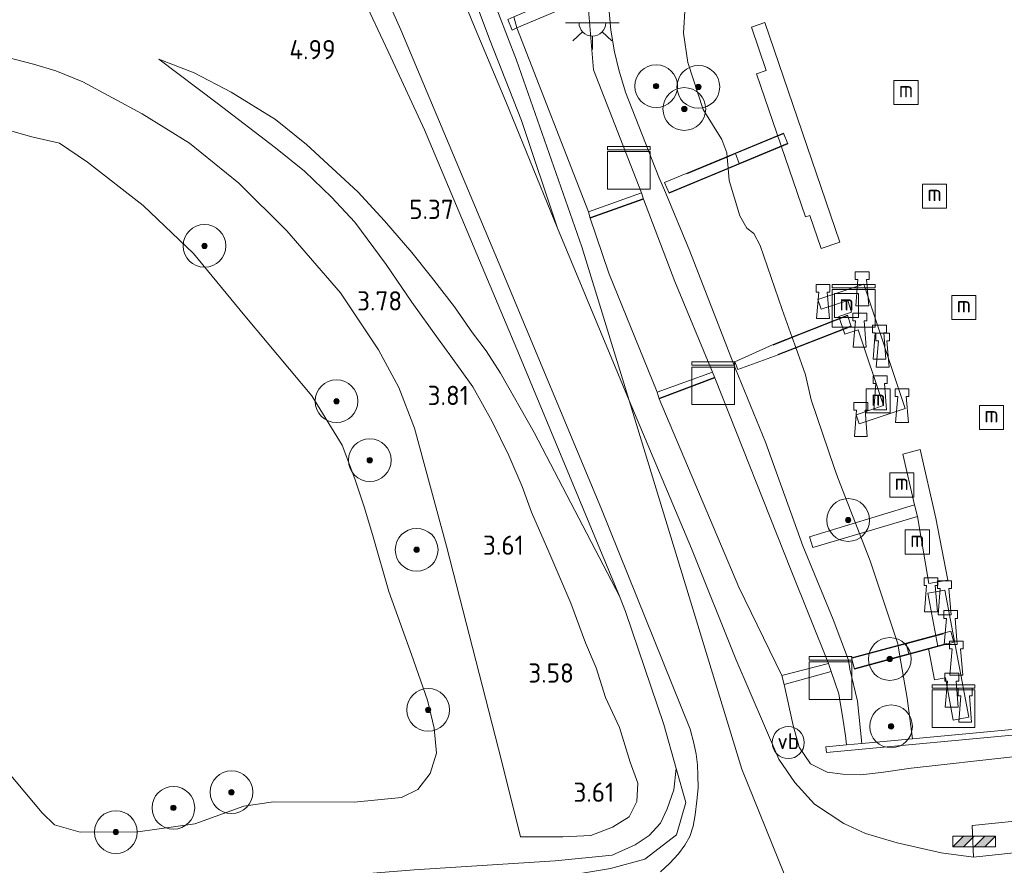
# Model space of a CAD drawing. Extents: x 130905 to 137824, y 412333 to 417928.
# Tile 42 of 256: x 132066 to 132159, y 413254 to 413333. Entities that reach past the tile are written whole.
import ezdxf
from ezdxf.enums import TextEntityAlignment as Align
from ezdxf.lldxf.tags import DXFTag

# ---------------------------------------------------------------- set-up
doc = ezdxf.new("R2010")
doc.units = 0
for name, color, linetype, lineweight in [('B-ME-GK-BESCHOEIING_DAMWAND-GV', 130, 'Continuous', 18), ('B-ME-GR-BOOM-S', 90, 'Continuous', 25), ('B-ME-GR-GRAS-GV', 60, 'Continuous', 13), ('B-ME-GW-TALUD_KRUIN-G', 90, 'Continuous', 18), ('B-ME-GW-TALUD_TEEN-G', 90, 'Continuous', 18), ('B-ME-IE-MEUBILAIR_WATERWEGMEUBILAIR-S', 150, 'Continuous', 25), ('B-ME-IE-MEUBILAIR_WEGMEUBILAIR-S', 7, 'Continuous', 25), ('B-ME-IE-TERREINAFSCHEIDING_DOORGANG-G', 210, 'Continuous', 18), ('B-ME-IE-TERREINAFSCHEIDING_KUNSTMATIG_HEKWERK-G', 20, 'IE-TERREINAFSCHEIDING-KUNSTMATIG', 18), ('B-ME-KL-DATA-S', 90, 'Continuous', 25), ('B-ME-KL-ET_LS_OV_LICHTPUNT-S', 190, 'Continuous', 25), ('B-ME-KW-KUNSTWERK_BRUG-GV', 170, 'Continuous', 18), ('B-ME-KW-KUNSTWERK_STEIGER-GV', 170, 'Continuous', 18), ('B-ME-OB-OEVERVOORZIENING-G', 7, 'Continuous', 18), ('B-ME-OG-WATER_HAVEN-GV', 170, 'Continuous', 18), ('B-ME-OG-WATER_KANAAL-GV', 120, 'Continuous', 18), ('B-ME-OG-WEG_TRAP-GV', 7, 'Continuous', 18), ('B-ME-VH-VERHARDING_BETON-GV', 252, 'Continuous', 18), ('B-ME-VH-VERHARDING_STRAATBAKSTEEN-GV', 252, 'Continuous', 18), ('B-ME-VH-VERHARDING_TEGEL-GV', 252, 'Continuous', 18), ('B-ME-WH-WINTERBED-G', 150, 'WH-WINTERBED', 18), ('X-XX-AL-HOOGTELABEL-S', 7, 'Continuous', 25)]:
    doc.layers.add(name, color=color, linetype=linetype, lineweight=lineweight)
doc.styles.add('NLCS-ISO', font='NLCS-ISO.ttf')
doc.styles.add('NLCS-ISO-ANNOTATIVE-T18', font='NLCS-ISO.ttf', dxfattribs={"height": 1.8})
doc.styles.get("Standard").update_dxf_attribs({"font": 'arial.ttf'})
doc.linetypes.add('IE-TERREINAFSCHEIDING-KUNSTMATIG', pattern='A,4,[82,NLCS.SHX,S=0.75,R=90,X=0,Y=0],4,-2', length=10)
tags = doc.linetypes.add('WH-WINTERBED', pattern='A,6,-3.5,["WB",Standard,S=1.8,R=0,X=-1.5,Y=-0.9],-3.5,6,-3.5,6,-3.5,6,-3.5,6,-3.5', length=51).pattern_tags.tags
tags[6] = DXFTag(74, 10)

# ---------------------------------------------------------------- blocks, each defined once
blk = doc.blocks.new('SAL-HOOGTELABEL-SO')
at = {"color": 0, "linetype": 'ByBlock', "lineweight": -2, "style": 'NLCS-ISO-ANNOTATIVE-T18'}
blk.add_attdef('HOOGTE', text='', height=1.8, dxfattribs=at).set_placement((2.788, 0), align=Align.RIGHT)
blk = doc.blocks.new('SGR-BOOM_01-SO')
at = {"linetype": 'ByBlock', "lineweight": 18}
h = blk.add_hatch(color=0, dxfattribs=at)
h.dxf.hatch_style = 1
edge = h.paths.add_edge_path()
edge.add_arc((0, 0), 0.25, 0, 360)
at = {"color": 0, "linetype": 'ByBlock', "lineweight": 18}
for radius in [2, 0.25]:
    blk.add_circle((0, 0), radius, dxfattribs=at)
blk = doc.blocks.new('SKL-DATA_KAST-SO')
at = {"color": 0, "linetype": 'ByBlock', "lineweight": 18}
for points in [[(-2, 2), (2, 2), (2, 1.68), (-2, 1.68)], [(-2, 1.52), (2, 1.52), (2, -2), (-2, -2)]]:
    blk.add_lwpolyline(points, close=True, dxfattribs=at)
blk = doc.blocks.new('SIE-WATER_MEERPAAL-SO')
at = {"color": 0, "linetype": 'ByBlock', "lineweight": 18}
blk.add_lwpolyline([(-1.125, -1.125), (1.125, -1.125), (1.125, 1.125), (-1.125, 1.125)], close=True, dxfattribs=at)
at = {"color": 0, "linetype": 'ByBlock', "lineweight": 18, "style": 'NLCS-ISO'}
blk.add_text('m', height=1.5, dxfattribs=at).set_placement((0, 0.283), align=Align.MIDDLE_CENTER)
blk = doc.blocks.new('SIE-WEG_SLAGBOOM-SO')
at = {"linetype": 'ByBlock', "lineweight": 18}
h = blk.add_hatch(color=0, dxfattribs=at)
h.dxf.hatch_style = 1
h.paths.add_polyline_path([(0, 0.5), (-1, 0.5), (-2, -0.5), (-1, -0.5)])
h.paths.add_polyline_path([(2, 0.5), (1, 0.5), (0, -0.5), (1, -0.5)])
at = {"color": 0, "linetype": 'ByBlock', "lineweight": 18}
blk.add_lwpolyline([(-2, 0.5), (2, 0.5), (2, -0.5), (-2, -0.5)], close=True, dxfattribs=at)
for points in [[(-2, -0.5), (-1, 0.5)], [(-1, -0.5), (0, 0.5)], [(0, -0.5), (1, 0.5)], [(1, -0.5), (2, 0.5)]]:
    blk.add_lwpolyline(points, dxfattribs=at)
blk = doc.blocks.new('SKL-ET_OV_LICHTPUNT-SO')
at = {"color": 0, "linetype": 'ByBlock', "lineweight": 18}
for points in [[(-1.25, 0), (-2.5, 0)], [(1.25, 0), (2.5, 0)], [(-0.915, -0.851), (-1.831, -1.703)], [(0.915, -0.851), (1.831, -1.703)], [(0, -1.25), (0, -2.5)]]:
    blk.add_lwpolyline(points, dxfattribs=at)
blk.add_lwpolyline([(0, 0), (1.25, 0, -1), (-1.25, 0)], format="xyb", close=True, dxfattribs=at)
blk = doc.blocks.new('SIE-WEG_PAAL_VERKEERSBORD-SO')
at = {"color": 0, "linetype": 'ByBlock', "lineweight": 18}
blk.add_circle((0, 0), 1.5, dxfattribs=at)
at = {"color": 0, "linetype": 'ByBlock', "lineweight": 18, "style": 'NLCS-ISO'}
blk.add_text('vb', height=1.5, dxfattribs=at).set_placement((0, 0.132), align=Align.MIDDLE_CENTER)
blk = doc.blocks.new('SIE-WATER_BOLDER-SO')
at = {"color": 0, "linetype": 'ByBlock', "lineweight": 18}
blk.add_lwpolyline([(0.402, 0.867), (0.602, -1.587), (-0.602, -1.587), (-0.402, 0.867), (-0.65, 0.867), (-0.65, 1.587), (0.65, 1.587), (0.65, 0.867)], close=True, dxfattribs=at)

msp = doc.modelspace()

# ---------------------------------------------------------------- linework, layer by layer
at = {"layer": 'B-ME-GK-BESCHOEIING_DAMWAND-GV'}
msp.add_polyline3d([(132162.008, 413265.992, 4.478), (132141.935, 413264.118, 4.478), (132141.886, 413264.663, 4.478), (132143.828, 413264.836, 3.377), (132145.244, 413264.968, 3.377), (132149.995, 413265.412, 0.9), (132161.96, 413266.528, 0.9)], close=True, dxfattribs=at)
at = {"layer": 'B-ME-GR-GRAS-GV'}
for points in [[(132113.403, 413323.229, 5.612), (132116.771, 413313.144, 5.408), (132111.949, 413325.008, 5.384), (132108.916, 413332.218, 5.378), (132104.417, 413343.179, 5.184), (132102.398, 413347.812, 4.997), (132098.393, 413357.571, 5.209), (132099.734, 413357.961, 5.508), (132103.433, 413348.573, 5.434), (132107.114, 413339.69, 5.602), (132110.413, 413330.833, 5.634)], [(132124.627, 413316.459, 3.406), (132119.661, 413314.685, 5.462), (132112.985, 413331.893, 5.38), (132117.278, 413333.716, 3.871), (132117.309, 413333.729, 3.871), (132117.229, 413334.957, 3.856), (132117.218, 413335.118, 3.855), (132119.583, 413335.36, 3.379), (132119.591, 413335.194, 3.882), (132119.632, 413334.284, 3.388), (132119.66, 413333.953, 3.896), (132120.157, 413327.96, 3.422)], [(132131.275, 413299.704, 3.422), (132126.094, 413297.832, 5.55), (132121.59, 413308.958, 5.522), (132119.832, 413314.103, 5.462), (132124.814, 413315.879, 3.404), (132127.745, 413308.165, 3.396)], [(132142.129, 413272.461, 3.384), (132137.779, 413271.32, 5.26), (132133.735, 413279.579, 5.314), (132126.283, 413297.201, 5.55), (132131.486, 413299.169, 3.422), (132138.622, 413281.131, 3.4)], [(132141.886, 413264.663, 4.478), (132141.935, 413264.118, 4.478), (132162.008, 413265.992, 4.478), (132162.261, 413262.664, 5.048), (132159.361, 413263.709, 4.848), (132149.874, 413262.646, 5.174), (132147.062, 413262.25, 5.252), (132145.138, 413262.039, 5.286), (132143.476, 413262.081, 5.288), (132142.02, 413262.288, 5.266), (132140.44, 413263.072, 5.266), (132139.39, 413264.619, 5.306), (132138.815, 413266.653, 5.324), (132137.968, 413270.478, 5.26), (132142.374, 413271.707, 3.384), (132143.106, 413269.608, 3.374), (132143.283, 413268.439, 3.348), (132143.441, 413267.53, 3.33), (132143.732, 413265.691, 3.338), (132143.828, 413264.836, 3.377)]]:
    msp.add_polyline3d(points, close=True, dxfattribs=at)
for points in [[(132161.705, 413257.934, 5.506), (132155.575, 413257.299, 5.373), (132155.696, 413254.348, 5.373), (132152.665, 413254.748, 5.348), (132148.569, 413255.673, 5.348), (132145.583, 413256.55, 5.348), (132143.553, 413257.476, 5.348), (132140.811, 413259.278, 5.348), (132138.971, 413261.313, 5.373), (132137.482, 413263.486, 5.348), (132133.47, 413272.853, 5.398), (132129.324, 413283.204, 5.398), (132123.474, 413297.035, 5.468), (132116.771, 413313.144, 5.408), (132113.403, 413323.229, 5.612), (132110.413, 413330.833, 5.634), (132107.114, 413339.69, 5.602)], [(132098.907, 413338.915, 5.16), (132102.117, 413331.719, 5.285), (132111.56, 413309.246, 5.547), (132120.829, 413287.022, 5.447), (132129.194, 413266.292, 5.422), (132129.546, 413265.009, 5.404), (132129.738, 413263.979, 5.394), (132129.883, 413262.954, 5.376), (132129.915, 413261.965, 5.35), (132129.93, 413260.813, 5.34), (132129.821, 413259.605, 5.316), (132129.652, 413258.285, 5.304), (132129.465, 413257.226, 5.276), (132129.15, 413256.275, 5.25), (132128.684, 413255.458, 5.214), (132128.103, 413254.654, 5.182), (132127.251, 413253.738, 5.16), (132126.415, 413252.961, 5.162)], [(132063.878, 413247.075, 4.218), (132069.432, 413247.66, 4.289), (132075.931, 413248.231, 4.394), (132085.157, 413249.049, 4.494), (132093.626, 413250.004, 4.591), (132100.974, 413250.809, 4.705), (132111.163, 413251.809, 4.76), (132115.527, 413252.462, 4.926), (132119.123, 413252.848, 5.033), (132121.745, 413253.261, 5.08), (132124.952, 413254.162, 5.198), (132127.905, 413256.424, 5.289), (132128.767, 413259.453, 5.297), (132127.875, 413262.622, 5.317), (132126.714, 413266.748, 5.443), (132123.146, 413277.306, 5.55), (132122.566, 413278.741, 5.465), (132113.216, 413301.244, 5.605), (132104.324, 413322.36, 5.366), (132101.18, 413329.163, 5.448), (132098.289, 413335.349, 5.195)], [(132098.289, 413335.349, 5.195), (132101.18, 413329.163, 5.448), (132104.324, 413322.36, 5.366), (132113.216, 413301.244, 5.605), (132122.566, 413278.741, 5.465), (132114.599, 413294.055, 5.402), (132111.441, 413299.603, 5.305), (132110.095, 413301.686, 5.233), (132108.837, 413303.37, 5.268), (132107.14, 413305.797, 5.191), (132104.984, 413308.581, 5.187), (132103.152, 413310.875, 5.264), (132100.593, 413313.855, 5.212), (132098.096, 413316.546, 5.146), (132095.71, 413318.756, 5.042), (132093.281, 413320.994, 4.868), (132090.39, 413323.307, 4.698), (132086.242, 413325.874, 4.38), (132082.797, 413327.683, 4.243), (132079.465, 413328.954, 3.893), (132084.92, 413324.856, 3.893), (132090.385, 413320.678, 3.843), (132093.098, 413318.49, 3.692), (132095.624, 413316.062, 3.83), (132097.824, 413313.719, 3.866), (132100.748, 413309.76, 3.922), (132103.14, 413306.226, 3.878), (132105.602, 413302.81, 3.796), (132106.807, 413301.18, 3.776), (132108.85, 413298.334, 3.851), (132110.657, 413295.079, 3.897), (132112.23, 413291.895, 3.829), (132113.458, 413288.994, 3.87), (132114.332, 413286.601, 3.856), (132115.95, 413282.895, 3.794), (132118.031, 413278.095, 3.77), (132119.409, 413274.394, 3.815), (132120.381, 413272.052, 3.798), (132121.281, 413269.255, 3.816), (132122.575, 413266.463, 3.733), (132123.579, 413263.203, 3.697), (132124.291, 413261.241, 3.736), (132124.187, 413259.534, 3.855), (132123.487, 413258.112, 3.868), (132121.915, 413257.127, 3.695), (132119.907, 413256.346, 3.841), (132117.276, 413256.223, 3.421), (132113.321, 413256.25, 3.376), (132111.562, 413263.254, 3.181), (132106.378, 413283.414, 3.434), (132103.396, 413294.454, 3.596), (132101.942, 413298.266, 3.623), (132100.018, 413301.785, 3.6), (132096.471, 413307.103, 3.626), (132091.446, 413312.917, 3.706), (132086.971, 413317.381, 3.705), (132082.344, 413321.105, 3.686), (132077.918, 413323.855, 3.624), (132072.383, 413326.83, 3.584), (132069.839, 413327.864, 3.612), (132067.749, 413328.493, 3.646), (132064.963, 413329.198, 3.686)], [(132121.552, 413334.142, 3.197), (132121.759, 413331.687, 3.259), (132122.122, 413329.653, 3.245), (132122.5, 413327.968, 3.229), (132123.139, 413325.88, 3.209), (132126.256, 413317.934, 3.195), (132126.873, 413316.504, 3.197), (132129.155, 413310.997, 3.215), (132133.415, 413299.992, 3.267), (132136.228, 413293.135, 3.281), (132139.741, 413283.456, 3.143), (132142.573, 413276.55, 3.211), (132143.987, 413272.757, 3.245), (132144.13, 413271.92, 3.265), (132144.834, 413268.932, 3.333), (132145.244, 413264.968, 3.377), (132143.828, 413264.836, 3.377), (132143.732, 413265.691, 3.338), (132143.441, 413267.53, 3.33), (132143.283, 413268.439, 3.348), (132143.106, 413269.608, 3.374), (132142.374, 413271.707, 3.384), (132142.129, 413272.461, 3.384), (132138.622, 413281.131, 3.4), (132131.486, 413299.169, 3.422), (132131.275, 413299.704, 3.422), (132127.745, 413308.165, 3.396), (132124.814, 413315.879, 3.404), (132124.627, 413316.459, 3.406), (132120.157, 413327.96, 3.422), (132119.66, 413333.953, 3.896)], [(132128.712, 413333.951, 0.9), (132128.57, 413331.411, 0.9), (132128.985, 413328.661, 0.9), (132130.415, 413324.252, 0.9), (132132.163, 413321.449, 0.9), (132132.611, 413320.192, 0.9), (132132.642, 413319.812, 0.9), (132132.728, 413318.768, 0.9), (132132.822, 413317.626, 0.9), (132133.826, 413314.315, 0.9), (132134.502, 413313.17, 0.9), (132135.149, 413312.665, 0.9), (132135.734, 413311.533, 0.9), (132137.792, 413305.558, 0.9), (132138.734, 413302.919, 0.9), (132139.063, 413301.999, 0.9), (132139.974, 413299.447, 0.9), (132140.494, 413297.118, 0.9), (132142.652, 413290.767, 0.9), (132143.011, 413289.808, 0.9), (132146.037, 413282.038, 0.9), (132148.607, 413274.271, 0.9), (132148.639, 413274.087, 0.9), (132148.806, 413273.122, 0.9), (132149.486, 413269.193, 0.9), (132149.995, 413265.412, 0.9), (132145.244, 413264.968, 3.377), (132144.834, 413268.932, 3.333), (132144.13, 413271.92, 3.265), (132143.987, 413272.757, 3.245), (132142.573, 413276.55, 3.211), (132139.741, 413283.456, 3.143), (132136.228, 413293.135, 3.281), (132133.415, 413299.992, 3.267), (132129.155, 413310.997, 3.215), (132126.873, 413316.504, 3.197), (132126.256, 413317.934, 3.195), (132123.139, 413325.88, 3.209), (132122.5, 413327.968, 3.229), (132122.122, 413329.653, 3.245), (132121.759, 413331.687, 3.259), (132121.552, 413334.142, 3.197)], [(132112.137, 413332.675, 5.38), (132112.548, 413331.686, 5.38), (132112.985, 413331.893, 5.38), (132119.661, 413314.685, 5.462), (132119.832, 413314.103, 5.462), (132121.59, 413308.958, 5.522), (132126.094, 413297.832, 5.55), (132126.283, 413297.201, 5.55), (132133.735, 413279.579, 5.314), (132137.779, 413271.32, 5.26), (132137.968, 413270.478, 5.26), (132138.815, 413266.653, 5.324), (132139.39, 413264.619, 5.306), (132140.44, 413263.072, 5.266), (132142.02, 413262.288, 5.266), (132143.476, 413262.081, 5.288), (132145.138, 413262.039, 5.286), (132147.062, 413262.25, 5.252), (132149.874, 413262.646, 5.174), (132159.361, 413263.709, 4.848)], [(132064.963, 413329.198, 3.686), (132067.749, 413328.493, 3.646), (132069.839, 413327.864, 3.612), (132072.383, 413326.83, 3.584), (132077.918, 413323.855, 3.624), (132082.344, 413321.105, 3.686), (132086.971, 413317.381, 3.705), (132091.446, 413312.917, 3.706), (132096.471, 413307.103, 3.626), (132100.018, 413301.785, 3.6), (132101.942, 413298.266, 3.623), (132103.396, 413294.454, 3.596), (132106.378, 413283.414, 3.434), (132111.562, 413263.254, 3.181), (132113.321, 413256.25, 3.376), (132117.276, 413256.223, 3.421), (132119.907, 413256.346, 3.841), (132121.915, 413257.127, 3.695), (132123.487, 413258.112, 3.868), (132124.187, 413259.534, 3.855), (132124.291, 413261.241, 3.736), (132123.579, 413263.203, 3.697), (132122.575, 413266.463, 3.733), (132121.281, 413269.255, 3.816), (132120.381, 413272.052, 3.798), (132119.409, 413274.394, 3.815), (132118.031, 413278.095, 3.77), (132115.95, 413282.895, 3.794), (132114.332, 413286.601, 3.856), (132113.458, 413288.994, 3.87), (132112.23, 413291.895, 3.829), (132110.657, 413295.079, 3.897), (132108.85, 413298.334, 3.851), (132106.807, 413301.18, 3.776), (132105.602, 413302.81, 3.796), (132103.14, 413306.226, 3.878), (132100.748, 413309.76, 3.922), (132097.824, 413313.719, 3.866), (132095.624, 413316.062, 3.83), (132093.098, 413318.49, 3.692), (132090.385, 413320.678, 3.843), (132084.92, 413324.856, 3.893), (132079.465, 413328.954, 3.893), (132082.797, 413327.683, 4.243), (132086.242, 413325.874, 4.38), (132090.39, 413323.307, 4.698), (132093.281, 413320.994, 4.868), (132095.71, 413318.756, 5.042), (132098.096, 413316.546, 5.146), (132100.593, 413313.855, 5.212), (132103.152, 413310.875, 5.264), (132104.984, 413308.581, 5.187), (132107.14, 413305.797, 5.191), (132108.837, 413303.37, 5.268), (132110.095, 413301.686, 5.233), (132111.441, 413299.603, 5.305), (132114.599, 413294.055, 5.402), (132122.566, 413278.741, 5.465), (132123.146, 413277.306, 5.55), (132126.714, 413266.748, 5.443), (132127.875, 413262.622, 5.317), (132127.67, 413260.639, 5.193), (132127.026, 413258.842, 5.118), (132126.415, 413257.512, 4.98), (132125.353, 413256.363, 4.955), (132124.046, 413255.493, 4.955), (132121.883, 413254.528, 4.768), (132116.563, 413253.987, 4.568), (132103.355, 413253.157, 4.268)], [(132058.634, 413270.277, 0.7), (132068.574, 413258.47, 0.7), (132069.722, 413257.351, 0.7), (132072.132, 413256.658, 0.7), (132077.521, 413256.697, 0.7), (132082.845, 413257.465, 0.7), (132087.416, 413259.116, 0.7), (132090.215, 413259.509, 0.7), (132097.754, 413259.464, 0.7), (132102.184, 413259.923, 0.7), (132103.716, 413260.674, 0.7), (132104.876, 413262.151, 0.7), (132105.466, 413264.063, 0.7), (132105.234, 413266.403, 0.7), (132104.621, 413269.014, 0.7), (132103.111, 413273.285, 0.7), (132101, 413279.187, 0.7), (132099.52, 413284.289, 0.7), (132098.716, 413287.006, 0.7), (132097.809, 413289.703, 0.7), (132096.627, 413292.862, 0.7), (132093.793, 413297.493, 0.7), (132087.514, 413304.947, 0.7), (132082.725, 413310.795, 0.7), (132078.019, 413315.275, 0.7), (132072.814, 413319.321, 0.7), (132070.2, 413321.1, 0.7), (132067.606, 413321.705, 0.7), (132062.207, 413323.239, 0.7)], [(132103.355, 413253.157, 4.268), (132116.563, 413253.987, 4.568), (132121.883, 413254.528, 4.768), (132124.046, 413255.493, 4.955), (132125.353, 413256.363, 4.955), (132126.415, 413257.512, 4.98), (132127.026, 413258.842, 5.118), (132127.67, 413260.639, 5.193), (132127.875, 413262.622, 5.317), (132128.767, 413259.453, 5.297), (132127.905, 413256.424, 5.289), (132124.952, 413254.162, 5.198), (132121.745, 413253.261, 5.08)]]:
    msp.add_polyline3d(points, dxfattribs=at)
at = {"layer": 'B-ME-GW-TALUD_KRUIN-G'}
for points in [[(132116.771, 413313.144, 5.408), (132113.403, 413323.229, 5.612), (132110.413, 413330.833, 5.634), (132107.114, 413339.69, 5.602), (132103.433, 413348.573, 5.434), (132099.734, 413357.961, 5.508), (132098.393, 413357.571, 5.209)], [(132145.244, 413264.968, 3.377), (132144.834, 413268.932, 3.333), (132144.13, 413271.92, 3.265), (132143.987, 413272.757, 3.245), (132142.573, 413276.55, 3.211), (132139.741, 413283.456, 3.143), (132136.228, 413293.135, 3.281), (132133.415, 413299.992, 3.267), (132129.155, 413310.997, 3.215), (132126.873, 413316.504, 3.197), (132126.256, 413317.934, 3.195), (132123.139, 413325.88, 3.209), (132122.5, 413327.968, 3.229), (132122.122, 413329.653, 3.245), (132121.759, 413331.687, 3.259), (132121.552, 413334.142, 3.197)], [(132112.985, 413331.893, 5.38), (132119.661, 413314.685, 5.462)], [(132072.383, 413326.83, 3.584), (132069.839, 413327.864, 3.612), (132067.749, 413328.493, 3.646), (132064.963, 413329.198, 3.686), (132061.101, 413330.138, 3.764), (132058.112, 413330.49, 3.846), (132054.163, 413330.22, 3.85), (132051.522, 413330.111, 3.89), (132048.241, 413329.509, 3.804), (132045.024, 413328.854, 3.704), (132029.305, 413324.437, 3.438)], [(132079.465, 413328.954, 3.893), (132082.797, 413327.683, 4.243), (132086.242, 413325.874, 4.38), (132090.39, 413323.307, 4.698)], [(132111.562, 413263.254, 3.181), (132106.378, 413283.414, 3.434), (132103.396, 413294.454, 3.596), (132101.942, 413298.266, 3.623), (132100.018, 413301.785, 3.6), (132096.471, 413307.103, 3.626), (132091.446, 413312.917, 3.706), (132086.971, 413317.381, 3.705), (132082.344, 413321.105, 3.686), (132077.918, 413323.855, 3.624), (132072.383, 413326.83, 3.584)], [(132122.566, 413278.741, 5.465), (132114.599, 413294.055, 5.402), (132111.441, 413299.603, 5.305), (132110.095, 413301.686, 5.233), (132108.837, 413303.37, 5.268), (132107.14, 413305.797, 5.191), (132104.984, 413308.581, 5.187), (132103.152, 413310.875, 5.264), (132100.593, 413313.855, 5.212), (132098.096, 413316.546, 5.146), (132095.71, 413318.756, 5.042), (132093.281, 413320.994, 4.868), (132090.39, 413323.307, 4.698)], [(132119.832, 413314.103, 5.462), (132121.59, 413308.958, 5.522), (132126.094, 413297.832, 5.55)], [(132126.283, 413297.201, 5.55), (132133.735, 413279.579, 5.314), (132137.779, 413271.32, 5.26)], [(132122.566, 413278.741, 5.465), (132123.146, 413277.306, 5.55), (132126.714, 413266.748, 5.443), (132127.875, 413262.622, 5.317)], [(132137.968, 413270.478, 5.26), (132138.815, 413266.653, 5.324), (132139.39, 413264.619, 5.306), (132140.44, 413263.072, 5.266), (132142.02, 413262.288, 5.266), (132143.476, 413262.081, 5.288), (132145.138, 413262.039, 5.286), (132147.062, 413262.25, 5.252), (132149.874, 413262.646, 5.174), (132159.361, 413263.709, 4.848)], [(132113.321, 413256.25, 3.376), (132111.562, 413263.254, 3.181)], [(132065.422, 413249.409, 4.005), (132074.569, 413250.433, 4.055), (132089.389, 413252.024, 4.118), (132103.355, 413253.157, 4.268), (132116.563, 413253.987, 4.568), (132121.883, 413254.528, 4.768), (132124.046, 413255.493, 4.955), (132125.353, 413256.363, 4.955), (132126.415, 413257.512, 4.98), (132127.026, 413258.842, 5.118), (132127.67, 413260.639, 5.193), (132127.875, 413262.622, 5.317)]]:
    msp.add_polyline3d(points, dxfattribs=at)
at = {"layer": 'B-ME-GW-TALUD_TEEN-G'}
for points in [[(132116.771, 413313.144, 5.408), (132111.949, 413325.008, 5.384), (132108.916, 413332.218, 5.378), (132104.417, 413343.179, 5.184), (132102.398, 413347.812, 4.997)], [(132119.583, 413335.36, 3.379), (132119.591, 413335.194, 3.882), (132119.632, 413334.284, 3.388), (132119.66, 413333.953, 3.896), (132120.157, 413327.96, 3.422), (132124.627, 413316.459, 3.406)], [(132079.465, 413328.954, 3.893), (132084.92, 413324.856, 3.893), (132090.385, 413320.678, 3.843), (132093.098, 413318.49, 3.692), (132095.624, 413316.062, 3.83), (132097.824, 413313.719, 3.866), (132100.748, 413309.76, 3.922), (132103.14, 413306.226, 3.878), (132105.602, 413302.81, 3.796), (132106.807, 413301.18, 3.776), (132108.85, 413298.334, 3.851), (132110.657, 413295.079, 3.897), (132112.23, 413291.895, 3.829), (132113.458, 413288.994, 3.87), (132114.332, 413286.601, 3.856), (132115.95, 413282.895, 3.794), (132118.031, 413278.095, 3.77), (132119.409, 413274.394, 3.815), (132120.381, 413272.052, 3.798), (132121.281, 413269.255, 3.816), (132122.575, 413266.463, 3.733), (132123.579, 413263.203, 3.697), (132124.291, 413261.241, 3.736), (132124.187, 413259.534, 3.855), (132123.487, 413258.112, 3.868), (132121.915, 413257.127, 3.695), (132119.907, 413256.346, 3.841), (132117.276, 413256.223, 3.421), (132113.321, 413256.25, 3.376)], [(132131.275, 413299.704, 3.422), (132127.745, 413308.165, 3.396), (132124.814, 413315.879, 3.404)], [(132142.129, 413272.461, 3.384), (132138.622, 413281.131, 3.4), (132131.486, 413299.169, 3.422)], [(132143.828, 413264.836, 3.377), (132143.732, 413265.691, 3.338), (132143.441, 413267.53, 3.33), (132143.283, 413268.439, 3.348), (132143.106, 413269.608, 3.374), (132142.374, 413271.707, 3.384)]]:
    msp.add_polyline3d(points, dxfattribs=at)
at = {"layer": 'B-ME-IE-TERREINAFSCHEIDING_DOORGANG-G'}
for points in [[(132133.421, 413320.135, 2.201), (132133.758, 413319.196, 2.254)], [(132149.382, 413274.287, 1.949), (132149.642, 413273.347, 1.91)]]:
    msp.add_polyline3d(points, dxfattribs=at)
at = {"layer": 'B-ME-IE-TERREINAFSCHEIDING_KUNSTMATIG_HEKWERK-G'}
for points in [[(132122.566, 413278.741, 5.465), (132113.216, 413301.244, 5.605), (132104.324, 413322.36, 5.366), (132101.18, 413329.163, 5.448), (132098.289, 413335.349, 5.195), (132096.477, 413338.007, 5.072), (132094.675, 413339.757, 4.954), (132092.385, 413341.268, 4.975), (132090.542, 413342.211, 5.076), (132088.586, 413342.636, 4.895), (132086.347, 413342.753, 4.815), (132084.406, 413342.909, 4.937), (132081.233, 413342.439, 4.718), (132071.774, 413339.206, 4.458), (132060.327, 413335.21, 4.413), (132047.585, 413330.854, 4.004), (132034.161, 413327.175, 3.676), (132029.405, 413325.911, 3.666)], [(132128.862, 413318.243, 2.808), (132132.642, 413319.812, 0.9), (132133.421, 413320.135, 2.201), (132137.88, 413321.986, 1.607)], [(132138.266, 413321.067, 1.649), (132133.758, 413319.196, 2.254), (132132.728, 413318.768, 0.9), (132127.25, 413316.494, 3.128)], [(132124.752, 413315.91, 3.404), (132119.865, 413314.168, 5.462)], [(132136.962, 413302.22, 2.143), (132138.734, 413302.919, 0.9), (132143.881, 413304.947, 1.534)], [(132144.175, 413303.981, 1.506), (132139.063, 413301.999, 0.9), (132137.398, 413301.353, 2.13)], [(132131.421, 413299.198, 3.422), (132126.315, 413297.267, 5.55)], [(132144.341, 413272.931, 2.965), (132148.639, 413274.087, 0.9), (132149.382, 413274.287, 1.949), (132152.9, 413275.233, 1.24)], [(132153.197, 413274.303, 1.184), (132149.642, 413273.347, 1.91), (132148.806, 413273.122, 0.9), (132144.596, 413271.989, 2.94)], [(132012.418, 413237.442, 3.319), (132014.504, 413237.972, 3.364), (132017.626, 413239.033, 3.544), (132022.802, 413240.458, 3.802), (132028.302, 413241.974, 3.89), (132032.69, 413242.877, 3.986), (132038.307, 413244.354, 4.112), (132044.623, 413245.336, 4.222), (132049.712, 413246.262, 4.248), (132059.515, 413247.462, 4.136), (132063.878, 413247.075, 4.218), (132069.432, 413247.66, 4.289), (132075.931, 413248.231, 4.394), (132085.157, 413249.049, 4.494), (132093.626, 413250.004, 4.591), (132100.974, 413250.809, 4.705), (132111.163, 413251.809, 4.76), (132115.527, 413252.462, 4.926), (132119.123, 413252.848, 5.033), (132121.745, 413253.261, 5.08), (132124.952, 413254.162, 5.198), (132127.905, 413256.424, 5.289), (132128.767, 413259.453, 5.297), (132127.875, 413262.622, 5.317)]]:
    msp.add_polyline3d(points, dxfattribs=at)
at = {"layer": 'B-ME-KW-KUNSTWERK_BRUG-GV'}
for points in [[(132138.331, 413321.04, 1.642), (132127.223, 413316.428, 3.13), (132126.802, 413317.442, 3.08), (132137.907, 413322.051, 1.605)], [(132137.415, 413301.306, 2.13), (132133.634, 413299.929, 3.242), (132133.365, 413300.649, 3.23), (132136.943, 413302.266, 2.142), (132143.913, 413305.013, 1.53), (132144.237, 413303.951, 1.505)], [(132150.442, 413286.185, 1.263), (132140.663, 413283.279, 2.933), (132140.355, 413284.288, 2.933), (132150.186, 413287.284, 1.261), (132150.441, 413286.192, 1.263)], [(132153.864, 413274.43, 1.05), (132144.561, 413271.928, 2.95), (132144.279, 413272.966, 2.975), (132153.584, 413275.469, 1.112)]]:
    msp.add_polyline3d(points, close=True, dxfattribs=at)
at = {"layer": 'B-ME-KW-KUNSTWERK_STEIGER-GV'}
for points in [[(132136.161, 413332.383, 1.155), (132143.194, 413311.845, 1.442), (132141.454, 413311.249, 1.43), (132140.391, 413314.354, 1.43), (132139.976, 413314.212, 1.43), (132135.395, 413327.587, 1.392), (132136.312, 413327.901, 1.317), (132134.922, 413331.959, 1.305)], [(132145.437, 413307.921, 1.405), (132149.304, 413296.304, 1.367), (132144.997, 413294.871, 1.417), (132144.715, 413295.717, 1.417), (132147.264, 413296.565, 1.467), (132144.901, 413303.665, 1.43), (132143.647, 413303.248, 1.43), (132143.095, 413304.905, 1.43), (132144.297, 413305.305, 1.43), (132143.931, 413306.403, 1.43), (132141.44, 413305.574, 1.43), (132141.135, 413306.489, 1.43)], [(132153.308, 413280.246, 1.263), (132151.505, 413279.928, 1.263), (132150.441, 413286.192, 1.263), (132150.186, 413287.284, 1.261), (132149.077, 413292.024, 1.25), (132150.71, 413292.458, 1.275), (132152.161, 413286.043, 1.275)], [(132153.028, 413279.314, 1.05), (132155.264, 413267.434, 1.075), (132153.805, 413267.16, 1.038), (132153.064, 413271.096, 1.088), (132152.053, 413270.905, 1.1), (132151.497, 413273.857, 1.088), (132152.37, 413274.021, 1.075), (132151.43, 413279.013, 1.088)]]:
    msp.add_polyline3d(points, close=True, dxfattribs=at)
at = {"layer": 'B-ME-OB-OEVERVOORZIENING-G'}
for points in [[(132161.96, 413266.528, 0.9), (132149.995, 413265.412, 0.9), (132149.486, 413269.193, 0.9), (132148.806, 413273.122, 0.9), (132148.639, 413274.087, 0.9), (132148.607, 413274.271, 0.9), (132146.037, 413282.038, 0.9), (132143.011, 413289.808, 0.9), (132142.652, 413290.767, 0.9), (132140.494, 413297.118, 0.9), (132139.974, 413299.447, 0.9), (132139.063, 413301.999, 0.9), (132138.734, 413302.919, 0.9), (132137.792, 413305.558, 0.9), (132135.734, 413311.533, 0.9), (132135.149, 413312.665, 0.9), (132134.502, 413313.17, 0.9), (132133.826, 413314.315, 0.9), (132132.822, 413317.626, 0.9), (132132.728, 413318.768, 0.9), (132132.642, 413319.812, 0.9), (132132.611, 413320.192, 0.9), (132132.163, 413321.449, 0.9), (132130.415, 413324.252, 0.9), (132128.985, 413328.661, 0.9), (132128.57, 413331.411, 0.9), (132128.712, 413333.951, 0.9)], [(132062.207, 413323.239, 0.7), (132067.606, 413321.705, 0.7), (132070.2, 413321.1, 0.7), (132072.814, 413319.321, 0.7), (132078.019, 413315.275, 0.7), (132082.725, 413310.795, 0.7), (132087.514, 413304.947, 0.7), (132093.793, 413297.493, 0.7), (132096.627, 413292.862, 0.7), (132097.809, 413289.703, 0.7), (132098.716, 413287.006, 0.7), (132099.52, 413284.289, 0.7), (132101, 413279.187, 0.7), (132103.111, 413273.285, 0.7), (132104.621, 413269.014, 0.7), (132105.234, 413266.403, 0.7), (132105.466, 413264.063, 0.7), (132104.876, 413262.151, 0.7), (132103.716, 413260.674, 0.7), (132102.184, 413259.923, 0.7), (132097.754, 413259.464, 0.7), (132090.215, 413259.509, 0.7), (132087.416, 413259.116, 0.7), (132082.845, 413257.465, 0.7), (132077.521, 413256.697, 0.7), (132072.132, 413256.658, 0.7), (132069.722, 413257.351, 0.7), (132068.574, 413258.47, 0.7), (132058.634, 413270.277, 0.7)]]:
    msp.add_polyline3d(points, dxfattribs=at)
at = {"layer": 'B-ME-OG-WATER_HAVEN-GV'}
msp.add_polyline3d([(132161.96, 413266.528, 0.9), (132149.995, 413265.412, 0.9), (132149.486, 413269.193, 0.9), (132148.806, 413273.122, 0.9), (132148.639, 413274.087, 0.9), (132148.607, 413274.271, 0.9), (132146.037, 413282.038, 0.9), (132143.011, 413289.808, 0.9), (132142.652, 413290.767, 0.9), (132140.494, 413297.118, 0.9), (132139.974, 413299.447, 0.9), (132139.063, 413301.999, 0.9), (132138.734, 413302.919, 0.9), (132137.792, 413305.558, 0.9), (132135.734, 413311.533, 0.9), (132135.149, 413312.665, 0.9), (132134.502, 413313.17, 0.9), (132133.826, 413314.315, 0.9), (132132.822, 413317.626, 0.9), (132132.728, 413318.768, 0.9), (132132.642, 413319.812, 0.9), (132132.611, 413320.192, 0.9), (132132.163, 413321.449, 0.9), (132130.415, 413324.252, 0.9), (132128.985, 413328.661, 0.9), (132128.57, 413331.411, 0.9), (132128.712, 413333.951, 0.9)], dxfattribs=at)
at = {"layer": 'B-ME-OG-WATER_KANAAL-GV'}
msp.add_polyline3d([(132062.207, 413323.239, 0.7), (132067.606, 413321.705, 0.7), (132070.2, 413321.1, 0.7), (132072.814, 413319.321, 0.7), (132078.019, 413315.275, 0.7), (132082.725, 413310.795, 0.7), (132087.514, 413304.947, 0.7), (132093.793, 413297.493, 0.7), (132096.627, 413292.862, 0.7), (132097.809, 413289.703, 0.7), (132098.716, 413287.006, 0.7), (132099.52, 413284.289, 0.7), (132101, 413279.187, 0.7), (132103.111, 413273.285, 0.7), (132104.621, 413269.014, 0.7), (132105.234, 413266.403, 0.7), (132105.466, 413264.063, 0.7), (132104.876, 413262.151, 0.7), (132103.716, 413260.674, 0.7), (132102.184, 413259.923, 0.7), (132097.754, 413259.464, 0.7), (132090.215, 413259.509, 0.7), (132087.416, 413259.116, 0.7), (132082.845, 413257.465, 0.7), (132077.521, 413256.697, 0.7), (132072.132, 413256.658, 0.7), (132069.722, 413257.351, 0.7), (132068.574, 413258.47, 0.7), (132058.634, 413270.277, 0.7)], dxfattribs=at)
at = {"layer": 'B-ME-OG-WEG_TRAP-GV'}
for points in [[(132117.278, 413333.716, 3.871), (132112.985, 413331.893, 5.38), (132112.698, 413332.927, 5.41), (132116.666, 413334.634, 3.936), (132116.502, 413335.919, 3.934), (132119.545, 413336.206, 3.372), (132119.583, 413335.36, 3.379), (132117.218, 413335.118, 3.855), (132117.229, 413334.957, 3.856), (132117.309, 413333.729, 3.871)], [(132124.814, 413315.879, 3.404), (132119.832, 413314.103, 5.462), (132119.661, 413314.685, 5.462), (132124.627, 413316.459, 3.406)], [(132131.486, 413299.169, 3.422), (132126.283, 413297.201, 5.55), (132126.094, 413297.832, 5.55), (132131.275, 413299.704, 3.422)], [(132142.374, 413271.707, 3.384), (132137.968, 413270.478, 5.26), (132137.779, 413271.32, 5.26), (132142.129, 413272.461, 3.384)]]:
    msp.add_polyline3d(points, close=True, dxfattribs=at)
at = {"layer": 'B-ME-VH-VERHARDING_BETON-GV'}
msp.add_polyline3d([(132112.985, 413331.893, 5.38), (132112.548, 413331.686, 5.38), (132112.137, 413332.675, 5.38), (132112.698, 413332.927, 5.41)], close=True, dxfattribs=at)
at = {"layer": 'B-ME-VH-VERHARDING_STRAATBAKSTEEN-GV'}
for points in [[(132104.417, 413343.179, 5.184), (132108.916, 413332.218, 5.378), (132111.949, 413325.008, 5.384), (132116.771, 413313.144, 5.408), (132123.474, 413297.035, 5.468), (132129.324, 413283.204, 5.398), (132133.47, 413272.853, 5.398), (132137.482, 413263.486, 5.348), (132138.971, 413261.313, 5.373), (132140.811, 413259.278, 5.348), (132143.553, 413257.476, 5.348), (132145.583, 413256.55, 5.348), (132148.569, 413255.673, 5.348), (132152.665, 413254.748, 5.348), (132155.696, 413254.348, 5.373), (132163.524, 413255.181, 5.5)], [(132126.415, 413252.961, 5.162), (132127.251, 413253.738, 5.16), (132128.103, 413254.654, 5.182), (132128.684, 413255.458, 5.214), (132129.15, 413256.275, 5.25), (132129.465, 413257.226, 5.276), (132129.652, 413258.285, 5.304), (132129.821, 413259.605, 5.316), (132129.93, 413260.813, 5.34), (132129.915, 413261.965, 5.35), (132129.883, 413262.954, 5.376), (132129.738, 413263.979, 5.394), (132129.546, 413265.009, 5.404), (132129.194, 413266.292, 5.422), (132120.829, 413287.022, 5.447), (132111.56, 413309.246, 5.547), (132102.117, 413331.719, 5.285), (132098.907, 413338.915, 5.16)]]:
    msp.add_polyline3d(points, dxfattribs=at)
at = {"layer": 'B-ME-VH-VERHARDING_TEGEL-GV'}
msp.add_polyline3d([(132163.222, 413258.091, 5.504), (132163.371, 413256.65, 5.502), (132164.171, 413256.751, 5.502), (132164.2, 413256.359, 5.578), (132164.684, 413256.404, 5.577), (132164.69, 413256.306, 5.577), (132164.758, 413255.277, 5.5), (132163.524, 413255.181, 5.5), (132155.696, 413254.348, 5.373), (132155.575, 413257.299, 5.373), (132161.705, 413257.934, 5.506)], close=True, dxfattribs=at)
at = {"layer": 'B-ME-WH-WINTERBED-G'}
msp.add_polyline3d([(132031.615, 413352.199, 5.531), (132042.153, 413354.736, 5.492), (132063.902, 413360.232, 5.498), (132087.7, 413366.864, 5.452), (132095.723, 413367.861, 5.322), (132096.416, 413367.257, 5.322), (132096.638, 413366.854, 5.322), (132097.013, 413366.409, 5.279), (132097.559, 413365.762, 5.218), (132101.221, 413360.101, 5.461), (132101.479, 413359.702, 5.508), (132101.795, 413358.822, 5.519), (132102.447, 413357.004, 5.548), (132106.192, 413346.363, 5.62), (132112.93, 413328.866, 5.602), (132119.062, 413311.413, 5.592), (132123.474, 413297.035, 5.468), (132134.01, 413262.571, 5.444), (132139.095, 413249.994, 5.398)], dxfattribs=at)

# ---------------------------------------------------------------- block references
at = {"layer": 'B-ME-GR-BOOM-S'}
for p in [(132126.001, 413326.441, 2.164), (132129.955, 413326.369, 1.076), (132128.642, 413324.304, 1.764), (132083.748, 413311.501, 0.824), (132096.101, 413296.973, 1.275), (132099.21, 413291.458, 1.362), (132143.97, 413285.863, 0.976), (132103.597, 413283.083, 1.861), (132147.862, 413272.868, 1.488), (132104.675, 413268.108, 0.702), (132147.982, 413266.567, 1.838), (132086.272, 413260.406, 0.688), (132080.839, 413258.947, 0.358), (132075.454, 413256.682, 0.7)]:
    msp.add_blockref('SGR-BOOM_01-SO', p, dxfattribs=at)
at = {"layer": 'B-ME-IE-MEUBILAIR_WATERWEGMEUBILAIR-S'}
for name, p in [('SIE-WATER_MEERPAAL-SO', (132149.382, 413325.859, 5.086)), ('SIE-WATER_MEERPAAL-SO', (132152.053, 413316.154, 5.086)), ('SIE-WATER_BOLDER-SO', (132145.286, 413307.477, 1.455)), ('SIE-WATER_BOLDER-SO', (132141.614, 413306.307, 1.455)), ('SIE-WATER_MEERPAAL-SO', (132143.826, 413305.917, 4.448)), ('SIE-WATER_MEERPAAL-SO', (132154.788, 413305.742, 5.086)), ('SIE-WATER_BOLDER-SO', (132145.055, 413303.615, 1.517)), ('SIE-WATER_BOLDER-SO', (132146.906, 413302.509, 1.492)), ('SIE-WATER_BOLDER-SO', (132147.197, 413301.743, 1.517)), ('SIE-WATER_BOLDER-SO', (132146.966, 413297.767, 1.467)), ('SIE-WATER_MEERPAAL-SO', (132146.787, 413297.008, 4.573)), ('SIE-WATER_BOLDER-SO', (132149.005, 413296.556, 1.467)), ('SIE-WATER_BOLDER-SO', (132145.161, 413295.275, 1.467)), ('SIE-WATER_MEERPAAL-SO', (132157.376, 413295.456, 5.036)), ('SIE-WATER_MEERPAAL-SO', (132148.981, 413289.141, 4.098)), ('SIE-WATER_MEERPAAL-SO', (132150.439, 413283.809, 5.248)), ('SIE-WATER_BOLDER-SO', (132151.715, 413278.866, 1.2)), ('SIE-WATER_BOLDER-SO', (132152.989, 413278.584, 1.162)), ('SIE-WATER_BOLDER-SO', (132153.564, 413275.8, 1.15)), ('SIE-WATER_BOLDER-SO', (132154.092, 413272.936, 1.162)), ('SIE-WATER_BOLDER-SO', (132153.662, 413269.941, 1.175)), ('SIE-WATER_BOLDER-SO', (132154.918, 413268.542, 1.188))]:
    msp.add_blockref(name, p, dxfattribs=at)
at = {"layer": 'B-ME-IE-MEUBILAIR_WEGMEUBILAIR-S'}
for name, p in [('SIE-WEG_PAAL_VERKEERSBORD-SO', (132138.364, 413265.049, 5.436)), ('SIE-WEG_SLAGBOOM-SO', (132155.758, 413255.798, 5.368))]:
    msp.add_blockref(name, p, dxfattribs=at)
at = {"layer": 'B-ME-KL-DATA-S'}
for p in [(132123.443, 413318.795, 3.296), (132144.485, 413305.903, 1.543), (132131.331, 413298.654, 3.334), (132142.31, 413271.091, 3.544), (132153.823, 413268.458, 1.175)]:
    msp.add_blockref('SKL-DATA_KAST-SO', p, dxfattribs=at)
at = {"layer": 'B-ME-KL-ET_LS_OV_LICHTPUNT-S'}
msp.add_blockref('SKL-ET_OV_LICHTPUNT-SO', (132120.038, 413332.375, 3.306), dxfattribs=at)
at = {"layer": 'X-XX-AL-HOOGTELABEL-S'}
for p, values in [((132093.225, 413328.958, 4.99), {'HOOGTE': '4.99'}), ((132104.279, 413314.016, 5.365), {'HOOGTE': '5.37'}), ((132099.453, 413305.459, 3.782), {'HOOGTE': '3.78'}), ((132105.706, 413296.617, 3.806), {'HOOGTE': '3.81'}), ((132110.834, 413282.61, 3.606), {'HOOGTE': '3.61'}), ((132115.52, 413270.657, 3.58), {'HOOGTE': '3.58'}), ((132119.299, 413259.508, 3.606), {'HOOGTE': '3.61'})]:
    msp.add_blockref('SAL-HOOGTELABEL-SO', p, dxfattribs=at).add_auto_attribs(values)

doc.saveas('drawing.dxf')
